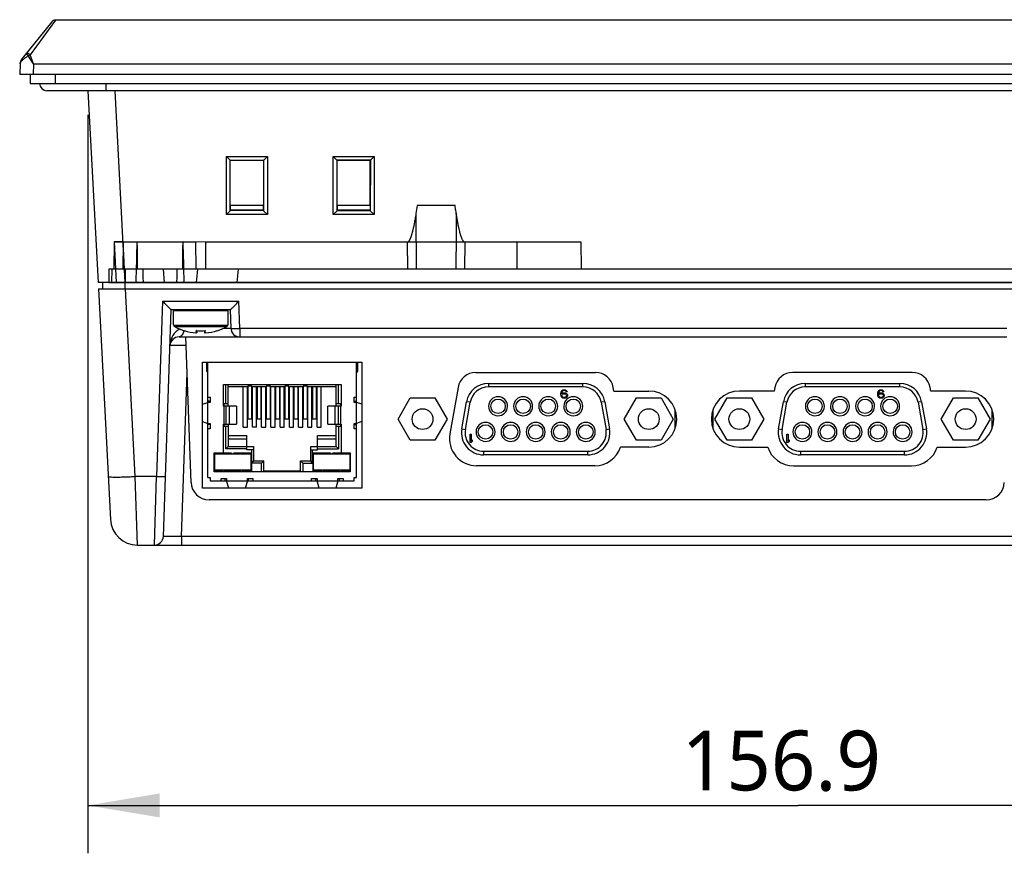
# Model space of a CAD drawing. Header units: inches. Extents: x 0 to 39, y 0 to 27.6.
# Tile 3 of 25: x 11.1 to 15.4, y 6.5 to 10.1. Entities that reach past the tile are written whole.
import ezdxf

# ---------------------------------------------------------------- set-up
doc = ezdxf.new("R2010")
doc.units = ezdxf.units.IN
doc.header["$LTSCALE"] = 2.143701
doc.header["$MEASUREMENT"] = 0
doc.layers.get('0').update_dxf_attribs({"linetype": 'CONTINUOUS'})
doc.layers.add('PRT0001-SHAPE', color=7, linetype='CONTINUOUS')
doc.layers.add('TOPRX05-DIM', color=7, linetype='CONTINUOUS')
doc.styles.add('TEXTSTYLE_3', font='malgun.ttf')
doc.dimstyles.new('DIMSTYLE_2', dxfattribs={"dimtxt": 0.260417, "dimasz": 0.3125, "dimexe": 0.125, "dimexo": 0.0625, "dimgap": 0.039062, "dimtad": 1, "dimdec": 1, "dimzin": 4, "dimdsep": 46, "dimtxsty": 'TEXTSTYLE_3', "dimblk": '_FILLED', "dimblk1": '_FILLED', "dimblk2": '_FILLED', "dimcen": 0.09, "dimadec": 5, "dimazin": 1, "dimtfac": 1, "dimtdec": 5, "dimtofl": 0, "dimtmove": 0, "dimatfit": 3, "dimldrblk": '_FILLED', "dimfxl": 1, "dimtolj": 1, "dimtzin": 4, "dimarcsym": 0})

# ---------------------------------------------------------------- blocks, each defined once
blk = doc.blocks.new('_FILLED')
at = {"color": 0, "linetype": 'BYBLOCK'}
blk.add_solid([(0, 0), (-1, 0.167), (-1, -0.167)], dxfattribs=at)
blk = doc.blocks.new('*D2')
at = {"layer": 'TOPRX05-DIM', "color": 2, "linetype": 'CONTINUOUS'}
for p, q in [((11.3889, 9.6859), (11.3889, 6.473)), ((17.5667, 9.6859), (17.5667, 6.473)), ((11.3889, 6.6813), (14.4778, 6.6813)), ((17.5667, 6.6813), (14.4778, 6.6813))]:
    blk.add_line(p, q, dxfattribs=at)
at = {"layer": 'TOPRX05-DIM', "color": 2, "linetype": 'CONTINUOUS', "xscale": 0.3125, "yscale": 0.3125, "zscale": 0.3125, "rotation": 180}
blk.add_blockref('_FILLED', (11.3889, 6.6813), dxfattribs=at)
at = {"layer": 'TOPRX05-DIM', "color": 2, "linetype": 'CONTINUOUS', "xscale": 0.3125, "yscale": 0.3125, "zscale": 0.3125}
blk.add_blockref('_FILLED', (17.5667, 6.6813), dxfattribs=at)
at = {"layer": 'TOPRX05-DIM', "color": 2, "linetype": 'CONTINUOUS', "insert": (14.4044, 7.0069), "char_height": 0.26042, "width": 0.877701, "attachment_point": 2, "line_spacing_factor": 0.9, "style": 'TEXTSTYLE_3'}
blk.add_mtext('156.9', dxfattribs=at)

msp = doc.modelspace()

# ---------------------------------------------------------------- linework, layer by layer
at = {"layer": 'PRT0001-SHAPE', "color": 7, "linetype": 'CONTINUOUS'}
for p, q in [((11.232105, 10.089919), (11.102375, 9.930382)), ((11.247378, 10.097185), (11.137295, 9.946768)), ((17.708214, 10.097185), (11.247378, 10.097185)), ((14.185655, 10.099153), (14.185655, 10.097185)), ((14.185655, 10.099153), (14.583232, 10.099153)), ((14.216837, 10.097185), (14.216837, 10.099153)), ((14.272338, 10.099153), (14.272338, 10.097185)), ((14.302151, 10.099153), (14.302151, 10.097185)), ((14.362779, 10.099153), (14.362779, 10.097185)), ((14.372392, 10.099153), (14.372392, 10.097185)), ((14.37287, 10.097185), (14.37287, 10.099153)), ((14.380167, 10.097185), (14.380167, 10.099153)), ((14.403537, 10.097185), (14.403537, 10.099153)), ((14.413967, 10.099153), (14.413967, 10.097185)), ((14.499498, 10.097185), (14.499498, 10.099153)), ((14.531317, 10.097185), (14.531317, 10.099153)), ((14.541246, 10.097185), (14.541246, 10.099153)), ((14.552015, 10.097185), (14.552015, 10.099153)), ((14.570507, 10.099153), (14.570507, 10.097185)), ((14.581231, 10.097185), (14.581231, 10.099153)), ((14.583232, 10.097185), (14.583232, 10.099153)), ((14.589613, 10.099153), (14.589613, 10.097185)), ((14.589613, 10.099153), (14.807077, 10.099153)), ((14.645141, 10.097185), (14.645141, 10.099153)), ((14.646796, 10.097185), (14.646796, 10.099153)), ((14.657877, 10.099153), (14.657877, 10.097185)), ((14.735839, 10.097185), (14.735839, 10.099153)), ((14.778862, 10.099153), (14.778862, 10.097185)), ((14.805325, 10.099153), (14.805325, 10.097185)), ((14.807077, 10.097185), (14.807077, 10.099153)), ((11.152603, 9.907204), (11.137295, 9.946768)), ((11.093574, 9.906917), (11.091969, 9.860964)), ((11.103392, 9.921805), (11.099978, 9.918881)), ((11.11637, 9.93255), (11.103392, 9.921805)), ((11.152603, 9.907204), (11.150989, 9.860964)), ((11.152603, 9.907204), (17.802989, 9.907204)), ((17.863623, 9.860964), (11.091969, 9.860964)), ((11.137911, 9.860964), (11.137911, 9.821594)), ((11.248102, 9.821594), (11.248129, 9.860964)), ((11.137911, 9.821594), (17.817681, 9.821594)), ((11.465985, 9.821594), (11.465985, 9.790098)), ((17.745513, 9.790098), (11.21008, 9.790098)), ((11.388896, 9.790098), (11.432638, 8.955452)), ((11.55059, 8.955452), (11.506848, 9.790098)), ((11.991186, 9.251438), (11.990977, 9.504397)), ((12.00696, 9.488396), (11.990988, 9.504393)), ((11.990988, 9.504393), (12.169311, 9.504392)), ((12.00786, 9.488381), (12.00696, 9.488396)), ((12.00696, 9.488396), (12.153356, 9.488396)), ((12.008074, 9.268314), (12.00786, 9.488381)), ((12.0085, 9.487741), (12.151817, 9.487741)), ((12.152457, 9.488381), (12.152242, 9.268313)), ((12.153356, 9.488396), (12.152457, 9.488381)), ((12.153356, 9.488396), (12.169328, 9.504399)), ((12.169328, 9.504399), (12.169125, 9.251442)), ((12.455742, 9.251436), (12.455555, 9.504396)), ((12.455555, 9.504396), (12.471527, 9.488396)), ((12.455571, 9.50439), (12.633878, 9.504392)), ((12.472427, 9.488381), (12.471527, 9.488396)), ((12.617923, 9.488396), (12.471527, 9.488396)), ((12.472641, 9.268314), (12.472427, 9.488381)), ((12.473067, 9.487741), (12.616384, 9.487741)), ((12.616192, 9.291279), (12.616384, 9.487741)), ((12.617024, 9.488381), (12.616809, 9.268313)), ((12.617923, 9.488396), (12.617024, 9.488381)), ((12.633878, 9.504392), (12.617923, 9.488396)), ((12.633895, 9.504399), (12.633692, 9.251442)), ((12.169134, 9.251439), (11.991175, 9.251436)), ((12.008076, 9.268314), (11.991186, 9.251438)), ((12.008089, 9.26921), (12.008074, 9.268314)), ((12.152229, 9.26921), (12.008088, 9.26921)), ((12.151625, 9.291279), (12.008691, 9.291279)), ((12.009159, 9.270279), (12.009138, 9.291279)), ((12.151158, 9.270279), (12.009159, 9.270279)), ((12.151179, 9.291279), (12.151158, 9.270279)), ((12.152242, 9.268313), (12.152228, 9.26921)), ((12.169125, 9.251442), (12.152241, 9.268313)), ((12.6337, 9.251439), (12.455725, 9.251432)), ((12.472643, 9.268314), (12.455742, 9.251436)), ((12.472656, 9.26921), (12.472641, 9.268314)), ((12.472655, 9.26921), (12.616796, 9.26921)), ((12.473726, 9.270279), (12.472656, 9.26921)), ((12.616192, 9.291279), (12.473258, 9.291279)), ((12.473726, 9.270279), (12.473705, 9.291279)), ((12.615725, 9.270279), (12.473726, 9.270279)), ((12.615745, 9.291279), (12.615725, 9.270279)), ((12.616809, 9.268313), (12.616795, 9.26921)), ((12.633692, 9.251442), (12.616808, 9.268313)), ((12.815288, 9.256115), (12.816957, 9.014507)), ((12.985352, 9.291279), (12.820634, 9.291279)), ((12.990802, 9.257571), (12.990731, 9.256536)), ((12.990731, 9.256021), (12.990821, 9.255035)), ((11.502159, 9.133411), (11.501744, 9.014507)), ((11.502159, 9.13341), (11.511486, 8.955452)), ((11.541502, 9.133411), (11.541114, 9.014507)), ((11.541502, 9.13341), (11.85668, 9.133411)), ((11.550802, 8.955452), (11.541502, 9.13341)), ((12.776889, 9.131838), (11.802496, 9.133411)), ((11.85668, 9.133411), (11.857717, 9.014507)), ((11.901025, 9.014507), (11.902062, 9.133411)), ((11.902062, 9.133411), (13.533158, 9.133411)), ((12.776889, 9.131837), (12.778014, 9.014507)), ((13.027972, 9.014507), (13.029097, 9.131838)), ((13.25363, 9.133411), (13.029098, 9.131838)), ((13.25363, 9.133411), (13.254668, 9.014507)), ((13.533158, 9.133411), (13.534196, 9.014507)), ((11.479882, 9.014506), (11.479366, 8.955454)), ((17.475962, 9.014507), (11.479624, 9.014507)), ((11.492343, 9.014507), (11.491828, 8.955452)), ((11.550404, 9.014506), (11.550766, 8.955454)), ((11.550881, 8.955452), (11.551396, 9.014507)), ((11.721891, 8.955452), (11.716724, 9.014507)), ((11.864853, 9.014507), (11.859686, 8.955452)), ((12.042018, 9.014507), (12.036851, 8.955452)), ((17.522955, 8.955452), (11.432638, 8.955452)), ((11.452323, 8.955452), (11.452323, 8.927893)), ((11.479624, 8.955452), (17.475969, 8.955452)), ((11.550505, 8.927893), (11.550582, 8.955452)), ((11.434082, 8.927893), (11.486608, 7.925644)), ((11.434082, 8.927893), (17.52151, 8.927893)), ((11.594779, 8.112197), (11.552034, 8.927893)), ((11.713399, 8.874652), (11.686773, 8.112197)), ((11.713399, 8.874652), (12.045343, 8.874652)), ((12.049467, 8.756541), (12.045343, 8.874652)), ((11.716999, 7.851712), (11.751418, 8.837342)), ((12.007374, 8.837342), (11.751368, 8.837342)), ((11.761261, 8.771086), (11.761261, 8.833405)), ((11.997481, 8.833405), (11.761261, 8.833405)), ((11.997481, 8.833405), (11.997481, 8.771086)), ((12.007324, 8.837342), (12.010121, 8.757228)), ((11.761261, 8.771086), (11.997481, 8.771086)), ((11.76535, 8.764182), (11.993392, 8.764182)), ((11.807288, 8.746218), (11.807281, 8.7462)), ((11.807289, 8.746218), (11.807281, 8.7462)), ((11.807415, 8.746933), (11.807288, 8.746218)), ((11.859307, 8.740782), (11.859305, 8.7405)), ((11.859305, 8.7405), (11.859307, 8.740213)), ((11.859354, 8.742312), (11.859307, 8.740782)), ((11.859307, 8.740213), (11.859449, 8.737755)), ((11.859412, 8.747074), (11.859448, 8.745634)), ((11.860561, 8.746788), (11.859416, 8.747166)), ((11.859476, 8.736914), (11.859474, 8.736665)), ((11.863623, 8.740283), (11.863623, 8.746788)), ((11.895119, 8.746788), (11.895119, 8.740283)), ((11.89818, 8.746788), (11.899319, 8.74717)), ((11.899255, 8.736664), (11.89927, 8.737701)), ((11.89927, 8.737701), (11.899419, 8.739543)), ((11.899429, 8.739983), (11.899315, 8.745657)), ((11.899325, 8.746771), (11.899329, 8.747074)), ((11.951448, 8.746201), (11.95133, 8.746913)), ((11.951445, 8.746195), (11.951448, 8.746201)), ((11.978574, 8.757228), (12.010121, 8.757228)), ((12.049467, 8.756541), (12.049467, 8.719232)), ((15.384672, 8.756541), (12.049467, 8.756541)), ((11.785313, 8.719232), (15.384672, 8.719232)), ((11.837285, 8.086569), (11.815192, 8.719223)), ((11.887245, 8.061752), (11.887245, 8.608996)), ((11.887245, 8.608996), (12.580158, 8.608996)), ((11.904962, 8.608996), (11.904962, 8.571397)), ((11.910867, 8.107027), (11.910867, 8.608996)), ((12.556536, 8.107027), (12.556536, 8.608996)), ((12.562442, 8.571397), (12.562442, 8.608996)), ((12.580158, 8.608996), (12.580158, 8.061752)), ((11.795692, 7.851716), (11.820589, 8.564676)), ((11.904962, 8.578287), (11.910867, 8.578287)), ((12.556536, 8.578287), (12.562442, 8.578287)), ((13.076004, 8.564507), (13.596124, 8.564507)), ((14.974077, 8.564507), (14.453956, 8.564507)), ((11.977796, 8.418051), (11.977796, 8.511752)), ((11.977796, 8.511752), (12.489607, 8.511752)), ((11.989024, 8.429074), (11.989024, 8.511752)), ((11.999253, 8.418051), (11.999253, 8.511752)), ((11.999253, 8.503208), (12.084095, 8.503208)), ((12.06441, 8.326712), (12.06441, 8.503208)), ((12.082127, 8.326712), (12.082127, 8.503208)), ((12.084095, 8.505237), (12.084095, 8.363184)), ((12.102206, 8.505237), (12.084095, 8.505237)), ((12.102206, 8.363184), (12.102206, 8.505237)), ((12.102206, 8.503208), (12.16441, 8.503208)), ((12.104174, 8.326712), (12.104174, 8.503208)), ((12.122284, 8.326712), (12.122284, 8.503208)), ((12.124253, 8.503208), (12.124253, 8.363114)), ((12.142363, 8.363114), (12.142363, 8.503208)), ((12.144332, 8.326712), (12.144332, 8.503208)), ((12.162442, 8.326712), (12.162442, 8.503208)), ((12.16441, 8.505237), (12.16441, 8.363184)), ((12.182521, 8.505237), (12.16441, 8.505237)), ((12.182521, 8.363184), (12.182521, 8.505237)), ((12.182521, 8.503208), (12.244725, 8.503208)), ((12.184489, 8.326712), (12.184489, 8.503208)), ((12.202599, 8.326712), (12.202599, 8.503208)), ((12.204568, 8.503208), (12.204568, 8.363114)), ((12.222678, 8.363114), (12.222678, 8.503208)), ((12.224647, 8.326712), (12.224647, 8.503208)), ((12.242757, 8.326712), (12.242757, 8.503208)), ((12.244725, 8.505237), (12.244725, 8.363184)), ((12.262836, 8.505237), (12.244725, 8.505237)), ((12.262836, 8.363184), (12.262836, 8.505237)), ((12.262836, 8.503208), (12.32504, 8.503208)), ((12.264804, 8.326712), (12.264804, 8.503208)), ((12.282914, 8.326712), (12.282914, 8.503208)), ((12.284883, 8.503208), (12.284883, 8.363114)), ((12.302993, 8.363114), (12.302993, 8.503208)), ((12.304962, 8.326712), (12.304962, 8.503208)), ((12.323072, 8.326712), (12.323072, 8.503208)), ((12.32504, 8.505237), (12.32504, 8.363184)), ((12.343151, 8.505237), (12.32504, 8.505237)), ((12.343151, 8.363184), (12.343151, 8.505237)), ((12.343151, 8.503208), (12.468151, 8.503208)), ((12.345119, 8.326712), (12.345119, 8.503208)), ((12.363229, 8.326712), (12.363229, 8.503208)), ((12.365198, 8.503208), (12.365198, 8.363114)), ((12.383308, 8.363114), (12.383308, 8.503208)), ((12.385276, 8.326712), (12.385276, 8.503208)), ((12.402993, 8.326712), (12.402993, 8.503208)), ((12.468151, 8.418051), (12.468151, 8.511752)), ((12.478379, 8.429074), (12.478379, 8.511752)), ((12.489607, 8.511752), (12.489607, 8.418051)), ((12.99846, 8.49944), (12.962872, 8.297615)), ((13.130512, 8.517263), (13.130512, 8.501515)), ((13.130512, 8.517263), (13.541616, 8.517263)), ((13.541616, 8.501515), (13.130512, 8.501515)), ((13.445808, 8.473789), (13.446587, 8.479359)), ((13.446587, 8.479359), (13.448146, 8.483338)), ((13.448146, 8.483338), (13.450483, 8.486521)), ((13.450483, 8.486521), (13.454379, 8.488908)), ((13.451262, 8.480951), (13.450483, 8.478563)), ((13.452821, 8.483338), (13.451262, 8.480951)), ((13.455158, 8.48493), (13.452821, 8.483338)), ((13.454379, 8.488908), (13.458275, 8.489704)), ((13.457496, 8.485725), (13.455158, 8.48493)), ((13.462171, 8.485725), (13.457496, 8.485725)), ((13.458275, 8.489704), (13.461392, 8.489704)), ((13.461392, 8.489704), (13.465288, 8.488908)), ((13.464509, 8.48493), (13.462171, 8.485725)), ((13.466846, 8.483338), (13.464509, 8.48493)), ((13.465288, 8.488908), (13.469184, 8.486521)), ((13.468405, 8.480951), (13.466846, 8.483338)), ((13.472301, 8.480951), (13.468405, 8.480951)), ((13.469184, 8.486521), (13.471522, 8.483338)), ((13.471522, 8.483338), (13.472301, 8.480951)), ((13.541616, 8.501515), (13.541616, 8.517263)), ((13.676426, 8.483799), (13.673668, 8.49944)), ((13.676426, 8.483799), (13.827993, 8.483799)), ((14.373654, 8.483799), (14.222088, 8.483799)), ((14.376412, 8.49944), (14.373654, 8.483799)), ((14.508465, 8.517263), (14.919569, 8.517263)), ((14.508465, 8.517263), (14.508465, 8.501515)), ((14.919569, 8.501515), (14.508465, 8.501515)), ((14.823761, 8.473789), (14.82454, 8.479359)), ((14.82454, 8.479359), (14.826098, 8.483338)), ((14.826098, 8.483338), (14.828436, 8.486521)), ((14.828436, 8.486521), (14.832332, 8.488908)), ((14.829215, 8.480951), (14.828436, 8.478563)), ((14.830774, 8.483338), (14.829215, 8.480951)), ((14.833111, 8.48493), (14.830774, 8.483338)), ((14.832332, 8.488908), (14.836228, 8.489704)), ((14.835449, 8.485725), (14.833111, 8.48493)), ((14.840124, 8.485725), (14.835449, 8.485725)), ((14.836228, 8.489704), (14.839345, 8.489704)), ((14.839345, 8.489704), (14.843241, 8.488908)), ((14.842462, 8.48493), (14.840124, 8.485725)), ((14.844799, 8.483338), (14.842462, 8.48493)), ((14.843241, 8.488908), (14.847137, 8.486521)), ((14.846358, 8.480951), (14.844799, 8.483338)), ((14.850254, 8.480951), (14.846358, 8.480951)), ((14.847137, 8.486521), (14.849474, 8.483338)), ((14.849474, 8.483338), (14.850254, 8.480951)), ((14.919569, 8.501515), (14.919569, 8.517263)), ((15.054379, 8.483799), (15.051621, 8.49944)), ((15.205946, 8.483799), (15.054379, 8.483799)), ((11.910867, 8.457421), (11.92071, 8.457421)), ((11.92071, 8.439114), (11.910867, 8.439114)), ((11.92071, 8.457421), (11.92071, 8.433799)), ((12.546694, 8.433799), (12.546694, 8.457421)), ((12.546694, 8.457421), (12.556536, 8.457421)), ((12.546694, 8.439114), (12.556536, 8.439114)), ((12.73753, 8.361752), (12.790832, 8.454074)), ((12.790832, 8.454074), (12.897437, 8.454074)), ((12.897437, 8.454074), (12.95074, 8.361752)), ((13.014695, 8.319446), (13.035521, 8.437556)), ((13.051029, 8.434822), (13.035521, 8.437556)), ((13.445808, 8.468218), (13.445808, 8.473789)), ((13.446587, 8.462648), (13.445808, 8.468218)), ((13.448146, 8.458669), (13.446587, 8.462648)), ((13.450483, 8.455486), (13.448146, 8.458669)), ((13.450483, 8.478563), (13.449704, 8.473789)), ((13.449704, 8.472197), (13.454379, 8.47538)), ((13.449704, 8.473789), (13.449704, 8.472197)), ((13.450483, 8.465035), (13.451262, 8.467422)), ((13.450483, 8.463444), (13.450483, 8.465035)), ((13.451262, 8.461056), (13.450483, 8.463444)), ((13.454379, 8.453098), (13.450483, 8.455486)), ((13.452821, 8.46981), (13.451262, 8.467422)), ((13.451262, 8.461056), (13.452821, 8.458669)), ((13.455158, 8.471401), (13.452821, 8.46981)), ((13.452821, 8.458669), (13.455158, 8.457077)), ((13.454379, 8.47538), (13.458275, 8.476176)), ((13.458275, 8.452303), (13.454379, 8.453098)), ((13.455158, 8.471401), (13.457496, 8.472197)), ((13.457496, 8.456282), (13.455158, 8.457077)), ((13.457496, 8.472197), (13.46295, 8.472197)), ((13.46295, 8.456282), (13.457496, 8.456282)), ((13.458275, 8.476176), (13.462171, 8.476176)), ((13.462171, 8.452303), (13.458275, 8.452303)), ((13.462171, 8.476176), (13.466067, 8.47538)), ((13.466067, 8.453098), (13.462171, 8.452303)), ((13.46295, 8.472197), (13.465288, 8.471401)), ((13.465288, 8.457077), (13.46295, 8.456282)), ((13.467626, 8.46981), (13.465288, 8.471401)), ((13.465288, 8.457077), (13.467626, 8.458669)), ((13.466067, 8.47538), (13.469963, 8.472993)), ((13.469963, 8.455486), (13.466067, 8.453098)), ((13.469184, 8.467422), (13.467626, 8.46981)), ((13.467626, 8.458669), (13.469184, 8.461056)), ((13.469184, 8.467422), (13.469963, 8.465035)), ((13.469963, 8.463444), (13.469184, 8.461056)), ((13.469963, 8.472993), (13.472301, 8.46981)), ((13.469963, 8.465035), (13.469963, 8.463444)), ((13.472301, 8.458669), (13.469963, 8.455486)), ((13.472301, 8.46981), (13.473859, 8.465831)), ((13.473859, 8.462648), (13.472301, 8.458669)), ((13.473859, 8.465831), (13.473859, 8.462648)), ((13.636607, 8.437556), (13.621098, 8.434822)), ((13.636607, 8.437556), (13.657433, 8.319446)), ((13.721388, 8.361752), (13.77469, 8.454074)), ((13.77469, 8.454074), (13.881296, 8.454074)), ((13.881296, 8.454074), (13.934598, 8.361752)), ((14.115482, 8.361752), (14.168785, 8.454074)), ((14.168785, 8.454074), (14.27539, 8.454074)), ((14.27539, 8.454074), (14.328693, 8.361752)), ((14.392647, 8.319446), (14.413473, 8.437556)), ((14.428982, 8.434822), (14.413473, 8.437556)), ((14.823761, 8.468218), (14.823761, 8.473789)), ((14.82454, 8.462648), (14.823761, 8.468218)), ((14.826098, 8.458669), (14.82454, 8.462648)), ((14.828436, 8.455486), (14.826098, 8.458669)), ((14.828436, 8.478563), (14.827657, 8.473789)), ((14.827657, 8.472197), (14.832332, 8.47538)), ((14.827657, 8.473789), (14.827657, 8.472197)), ((14.828436, 8.465035), (14.829215, 8.467422)), ((14.828436, 8.463444), (14.828436, 8.465035)), ((14.829215, 8.461056), (14.828436, 8.463444)), ((14.832332, 8.453098), (14.828436, 8.455486)), ((14.830774, 8.46981), (14.829215, 8.467422)), ((14.829215, 8.461056), (14.830774, 8.458669)), ((14.833111, 8.471401), (14.830774, 8.46981)), ((14.830774, 8.458669), (14.833111, 8.457077)), ((14.832332, 8.47538), (14.836228, 8.476176)), ((14.836228, 8.452303), (14.832332, 8.453098)), ((14.833111, 8.471401), (14.835449, 8.472197)), ((14.835449, 8.456282), (14.833111, 8.457077)), ((14.835449, 8.472197), (14.840903, 8.472197)), ((14.840903, 8.456282), (14.835449, 8.456282)), ((14.836228, 8.476176), (14.840124, 8.476176)), ((14.840124, 8.452303), (14.836228, 8.452303)), ((14.840124, 8.476176), (14.84402, 8.47538)), ((14.84402, 8.453098), (14.840124, 8.452303)), ((14.840903, 8.472197), (14.843241, 8.471401)), ((14.843241, 8.457077), (14.840903, 8.456282)), ((14.845578, 8.46981), (14.843241, 8.471401)), ((14.843241, 8.457077), (14.845578, 8.458669)), ((14.84402, 8.47538), (14.847916, 8.472993)), ((14.847916, 8.455486), (14.84402, 8.453098)), ((14.847137, 8.467422), (14.845578, 8.46981)), ((14.845578, 8.458669), (14.847137, 8.461056)), ((14.847137, 8.467422), (14.847916, 8.465035)), ((14.847916, 8.463444), (14.847137, 8.461056)), ((14.847916, 8.472993), (14.850254, 8.46981)), ((14.847916, 8.465035), (14.847916, 8.463444)), ((14.850254, 8.458669), (14.847916, 8.455486)), ((14.850254, 8.46981), (14.851812, 8.465831)), ((14.851812, 8.462648), (14.850254, 8.458669)), ((14.851812, 8.465831), (14.851812, 8.462648)), ((15.01456, 8.437556), (14.999051, 8.434822)), ((15.01456, 8.437556), (15.035386, 8.319446)), ((15.099341, 8.361752), (15.152643, 8.454074)), ((15.152643, 8.454074), (15.259248, 8.454074)), ((15.259248, 8.454074), (15.312551, 8.361752)), ((11.887245, 8.426284), (11.910867, 8.433799)), ((11.92071, 8.433799), (11.910867, 8.433799)), ((11.977796, 8.429074), (11.999253, 8.429074)), ((12.035549, 8.418051), (11.977796, 8.418051)), ((11.979568, 8.429074), (11.979568, 8.329074)), ((11.98906, 8.418051), (11.98906, 8.339311)), ((12.004977, 8.339311), (12.004977, 8.418051)), ((12.035549, 8.418051), (12.035549, 8.339311)), ((12.431854, 8.339311), (12.431854, 8.418051)), ((12.489607, 8.418051), (12.431854, 8.418051)), ((12.462426, 8.418051), (12.462426, 8.339311)), ((12.468151, 8.429074), (12.489607, 8.429074)), ((12.478344, 8.339311), (12.478344, 8.418051)), ((12.487836, 8.429074), (12.487836, 8.329074)), ((12.556536, 8.433799), (12.546694, 8.433799)), ((12.580158, 8.426284), (12.556536, 8.433799)), ((13.030203, 8.316711), (13.051029, 8.434822)), ((13.621098, 8.434822), (13.641924, 8.316711)), ((13.942363, 8.320071), (13.942363, 8.403425)), ((14.107717, 8.320078), (14.107717, 8.403432)), ((14.408156, 8.316711), (14.428982, 8.434822)), ((14.999051, 8.434822), (15.019877, 8.316711)), ((15.320316, 8.403425), (15.320316, 8.320071)), ((11.887245, 8.350762), (11.910867, 8.343248)), ((12.084095, 8.363184), (12.102206, 8.363184)), ((12.124253, 8.363114), (12.142363, 8.363114)), ((12.16441, 8.363184), (12.182521, 8.363184)), ((12.204568, 8.363114), (12.222678, 8.363114)), ((12.244725, 8.363184), (12.262836, 8.363184)), ((12.284883, 8.363114), (12.302993, 8.363114)), ((12.32504, 8.363184), (12.343151, 8.363184)), ((12.365198, 8.363114), (12.383308, 8.363114)), ((12.580158, 8.350762), (12.556536, 8.343248)), ((12.790832, 8.269429), (12.73753, 8.361752)), ((12.95074, 8.361752), (12.897437, 8.269429)), ((13.77469, 8.269429), (13.721388, 8.361752)), ((13.934598, 8.361752), (13.881296, 8.269429)), ((14.168785, 8.269429), (14.115482, 8.361752)), ((14.328693, 8.361752), (14.27539, 8.269429)), ((15.152643, 8.269429), (15.099341, 8.361752)), ((15.312551, 8.361752), (15.259248, 8.269429)), ((11.910867, 8.343248), (11.92071, 8.343248)), ((11.92071, 8.337933), (11.910867, 8.337933)), ((11.92071, 8.319626), (11.910867, 8.319626)), ((11.92071, 8.343248), (11.92071, 8.319626)), ((11.977796, 8.215295), (11.977796, 8.339311)), ((11.977796, 8.339311), (12.035549, 8.339311)), ((11.999253, 8.329074), (11.977796, 8.329074)), ((11.989024, 8.232625), (11.989024, 8.329074)), ((11.999253, 8.339311), (11.999253, 8.242854)), ((12.06441, 8.326712), (12.082127, 8.326712)), ((12.122284, 8.326712), (12.104174, 8.326712)), ((12.144332, 8.326712), (12.162442, 8.326712)), ((12.184489, 8.326712), (12.202599, 8.326712)), ((12.224647, 8.326712), (12.242757, 8.326712)), ((12.264804, 8.326712), (12.282914, 8.326712)), ((12.304962, 8.326712), (12.323072, 8.326712)), ((12.345119, 8.326712), (12.363229, 8.326712)), ((12.385276, 8.326712), (12.402993, 8.326712)), ((12.431854, 8.339311), (12.489607, 8.339311)), ((12.468151, 8.242854), (12.468151, 8.339311)), ((12.489607, 8.329074), (12.468151, 8.329074)), ((12.478379, 8.329074), (12.478379, 8.232625)), ((12.489607, 8.339311), (12.489607, 8.215295)), ((12.546694, 8.319626), (12.546694, 8.343248)), ((12.546694, 8.343248), (12.556536, 8.343248)), ((12.546694, 8.337933), (12.556536, 8.337933)), ((12.556536, 8.319626), (12.546694, 8.319626)), ((13.014695, 8.319446), (13.030203, 8.316711)), ((13.641924, 8.316711), (13.657433, 8.319446)), ((14.392647, 8.319446), (14.408156, 8.316711)), ((15.019877, 8.316711), (15.035386, 8.319446)), ((11.999253, 8.290098), (12.080158, 8.290098)), ((12.080158, 8.27435), (11.999253, 8.27435)), ((12.080158, 8.227893), (12.080158, 8.290098)), ((12.387245, 8.227893), (12.387245, 8.290098)), ((12.387245, 8.290098), (12.468151, 8.290098)), ((12.468151, 8.27435), (12.387245, 8.27435)), ((12.897437, 8.269429), (12.790832, 8.269429)), ((13.051123, 8.259389), (13.051123, 8.296791)), ((13.051123, 8.296791), (13.055798, 8.296791)), ((13.055798, 8.296791), (13.055798, 8.265756)), ((13.055798, 8.265756), (13.060473, 8.271326)), ((13.060473, 8.26496), (13.055798, 8.259389)), ((13.060473, 8.271326), (13.060473, 8.26496)), ((13.881296, 8.269429), (13.77469, 8.269429)), ((14.27539, 8.269429), (14.168785, 8.269429)), ((14.429076, 8.296791), (14.433751, 8.296791)), ((14.429076, 8.259389), (14.429076, 8.296791)), ((14.433751, 8.296791), (14.433751, 8.265756)), ((14.433751, 8.265756), (14.438426, 8.271326)), ((14.438426, 8.26496), (14.433751, 8.259389)), ((14.438426, 8.271326), (14.438426, 8.26496)), ((15.259248, 8.269429), (15.152643, 8.269429)), ((11.999253, 8.242854), (11.989024, 8.232625)), ((12.080158, 8.232625), (11.989024, 8.232625)), ((11.999253, 8.242854), (12.109686, 8.242854)), ((12.109686, 8.227893), (12.080158, 8.227893)), ((12.101812, 8.170688), (12.101812, 8.227893)), ((12.109686, 8.180916), (12.109686, 8.242854)), ((12.357717, 8.180916), (12.357717, 8.242854)), ((12.357717, 8.242854), (12.468151, 8.242854)), ((12.357717, 8.227893), (12.387245, 8.227893)), ((12.365591, 8.170688), (12.365591, 8.227893)), ((12.387245, 8.232625), (12.478379, 8.232625)), ((12.478379, 8.232625), (12.468151, 8.242854)), ((13.055798, 8.259389), (13.051123, 8.259389)), ((13.109686, 8.221988), (13.109686, 8.20624)), ((13.109686, 8.221988), (13.562442, 8.221988)), ((13.562442, 8.20624), (13.562442, 8.221988)), ((13.827993, 8.239704), (13.704971, 8.239704)), ((14.222088, 8.239704), (14.345109, 8.239704)), ((14.433751, 8.259389), (14.429076, 8.259389)), ((14.487639, 8.221988), (14.940395, 8.221988)), ((14.487639, 8.221988), (14.487639, 8.20624)), ((14.940395, 8.20624), (14.940395, 8.221988)), ((15.082924, 8.239704), (15.205946, 8.239704)), ((11.938426, 8.132618), (11.938426, 8.215295)), ((11.938426, 8.215295), (12.01382, 8.215295)), ((11.940001, 8.140492), (11.940001, 8.209389)), ((12.097481, 8.209389), (11.940001, 8.209389)), ((12.023662, 8.215295), (12.09945, 8.215295)), ((12.097481, 8.209389), (12.097481, 8.140492)), ((12.09945, 8.215295), (12.09945, 8.134586)), ((12.101812, 8.170688), (12.109686, 8.180916)), ((12.109686, 8.180916), (12.15378, 8.180916)), ((12.143552, 8.170688), (12.15378, 8.180916)), ((12.15378, 8.132618), (12.15378, 8.180916)), ((12.313623, 8.132618), (12.313623, 8.180916)), ((12.313623, 8.180916), (12.323852, 8.170688)), ((12.313623, 8.180916), (12.357717, 8.180916)), ((12.365591, 8.170688), (12.357717, 8.180916)), ((12.367954, 8.134586), (12.367954, 8.215295)), ((12.367954, 8.215295), (12.443741, 8.215295)), ((12.369922, 8.140492), (12.369922, 8.209389)), ((12.527402, 8.209389), (12.369922, 8.209389)), ((12.453584, 8.215295), (12.528977, 8.215295)), ((12.527402, 8.209389), (12.527402, 8.140492)), ((12.528977, 8.215295), (12.528977, 8.132618)), ((13.562442, 8.20624), (13.109686, 8.20624)), ((14.940395, 8.20624), (14.487639, 8.20624)), ((11.940001, 8.140492), (12.097481, 8.140492)), ((12.143552, 8.170688), (12.101812, 8.170688)), ((12.143552, 8.132618), (12.143552, 8.170688)), ((12.15378, 8.136822), (12.313623, 8.136822)), ((12.323852, 8.170688), (12.323852, 8.132618)), ((12.323852, 8.170688), (12.365591, 8.170688)), ((12.369922, 8.140492), (12.527402, 8.140492)), ((13.592939, 8.158996), (13.079188, 8.158996)), ((14.457141, 8.158996), (14.970892, 8.158996)), ((11.604556, 7.81372), (11.594779, 8.112197)), ((11.686773, 8.112197), (11.594779, 8.112197)), ((11.677653, 7.81372), (11.686773, 8.112197)), ((11.910867, 8.107027), (11.92071, 8.107027)), ((11.92071, 8.107027), (11.92071, 8.093248)), ((12.528977, 8.132618), (11.938426, 8.132618)), ((11.974056, 8.134586), (11.940001, 8.134586)), ((11.967954, 8.093248), (11.967954, 8.10309)), ((11.967954, 8.10309), (11.991576, 8.10309)), ((12.052796, 8.134586), (11.983899, 8.134586)), ((11.986261, 8.093248), (11.986261, 8.10309)), ((11.991576, 8.10309), (11.991576, 8.093248)), ((12.09945, 8.134586), (12.062639, 8.134586)), ((12.082127, 8.093248), (12.082127, 8.10309)), ((12.082127, 8.10309), (12.105749, 8.10309)), ((12.087442, 8.093248), (12.087442, 8.10309)), ((12.105749, 8.10309), (12.105749, 8.093248)), ((12.162836, 8.13401), (12.15378, 8.13401)), ((12.313623, 8.13401), (12.304568, 8.13401)), ((12.361654, 8.093248), (12.361654, 8.10309)), ((12.361654, 8.10309), (12.385276, 8.10309)), ((12.404765, 8.134586), (12.367954, 8.134586)), ((12.379962, 8.093248), (12.379962, 8.10309)), ((12.385276, 8.10309), (12.385276, 8.093248)), ((12.483505, 8.134586), (12.414607, 8.134586)), ((12.475828, 8.093248), (12.475828, 8.10309)), ((12.475828, 8.10309), (12.49945, 8.10309)), ((12.481143, 8.10309), (12.481143, 8.093248)), ((12.527402, 8.134586), (12.493347, 8.134586)), ((12.49945, 8.10309), (12.49945, 8.093248)), ((12.546694, 8.093248), (12.546694, 8.107027)), ((12.546694, 8.107027), (12.556536, 8.107027)), ((12.580158, 8.061752), (11.887245, 8.061752)), ((11.92071, 8.093248), (12.546694, 8.093248)), ((12.001017, 8.061752), (11.991576, 8.093248)), ((12.082127, 8.093248), (12.072686, 8.061752)), ((12.394718, 8.061752), (12.385276, 8.093248)), ((12.475828, 8.093248), (12.466387, 8.061752)), ((15.295527, 8.01057), (11.915968, 8.01057)), ((11.795692, 7.851716), (11.795692, 7.81372)), ((17.159901, 7.851716), (11.795692, 7.851716)), ((11.604555, 7.81372), (17.351037, 7.81372))]:
    msp.add_line(p, q, dxfattribs=at)
for centre, radius in [((13.172481, 8.417657), 0.031496), ((13.281536, 8.417657), 0.031496), ((13.390591, 8.417657), 0.031496), ((13.499647, 8.417657), 0.031496), ((14.550434, 8.417657), 0.031496), ((14.659489, 8.417657), 0.031496), ((14.768544, 8.417657), 0.031496), ((14.877599, 8.417657), 0.031496), ((12.844135, 8.361752), 0.045276), ((13.827993, 8.361752), 0.045276), ((14.222088, 8.361752), 0.045276), ((15.205946, 8.361752), 0.045276), ((13.117954, 8.305846), 0.031496), ((13.227009, 8.305846), 0.031496), ((13.336064, 8.305846), 0.031496), ((13.445119, 8.305846), 0.031496), ((13.554174, 8.305846), 0.031496), ((14.495906, 8.305846), 0.031496), ((14.604962, 8.305846), 0.031496), ((14.714017, 8.305846), 0.031496), ((14.823072, 8.305846), 0.031496), ((14.932127, 8.305846), 0.031496)]:
    msp.add_circle(centre, radius, dxfattribs=at)
for centre, radius, start, end in [((11.247378, 10.0775), 0.019685, 90, 140.882935), ((13.108884, 7.540469), 3.113224, 129.490533, 129.793025), ((11.166349, 9.870978), 0.08115, 114.124568, 117.38189), ((11.169774, 9.863662), 0.089228, 111.34643, 114.21146), ((11.13292, 9.905543), 0.03937, 140.882757, 178), ((11.21008, 9.821594), 0.031496, 180, 270), ((17.074191, 8.625117), 4.305408, 171.099041, 171.572376), ((80.09383, 8.659986), 67.105728, 179.48976788, 179.6973038), ((73.438177, 8.708904), 60.449827, 179.4823569, 179.71034031), ((11.993544, 8.833405), 0.003937, 0, 90), ((11.769135, 8.771086), 0.007874, 180, 241.269739), ((11.879371, 8.972185), 0.237205, 241.269739, 252.307203), ((11.810928, 8.701054), 0.057011, 119.767914, 125.480159), ((11.809095, 8.704248), 0.053328, 112.84658, 119.762651), ((11.746133, 8.757146), 0.060835, 346.322139, 350.034825), ((11.808505, 8.749942), 0.003937, 251.895235, 291.668227), ((11.879371, 8.972185), 0.236359, 252.261831, 265.177604), ((11.679433, 8.74905), 0.180047, 357.855255, 358.00357), ((11.612044, 8.751301), 0.247473, 358.02623, 358.621532), ((11.879371, 8.972185), 0.225994, 264.932362, 275.067474), ((11.842765, 8.736788), 0.016712, 1.766132, 3.318476), ((11.845375, 8.736867), 0.014101, 0.191215, 1.768774), ((11.879371, 8.972185), 0.236359, 274.828356, 287.738215), ((12.012693, 8.745239), 0.113378, 179.225914, 179.788545), ((11.872399, 8.740367), 0.027032, 358.252165, 359.185417), ((11.950237, 8.749942), 0.003937, 248.364021, 268.365671), ((11.879371, 8.972185), 0.237205, 287.688883, 298.730261), ((11.989607, 8.771086), 0.007874, 298.730261, 360), ((12.049467, 8.758602), 0.03937, 182, 270), ((11.785313, 8.679862), 0.03937, 90, 178.000191), ((11.910867, 8.571397), 0.005906, 180, 270), ((12.556536, 8.571397), 0.005906, 270, 360), ((13.076004, 8.485767), 0.07874, 90, 170), ((13.596124, 8.485767), 0.07874, 10, 90), ((14.453956, 8.485767), 0.07874, 90, 170), ((14.974077, 8.485767), 0.07874, 10, 90), ((13.130512, 8.420807), 0.096457, 90, 170), ((13.130512, 8.420807), 0.080709, 90, 170), ((13.541616, 8.420807), 0.096457, 10, 90), ((13.541616, 8.420807), 0.080709, 10, 90), ((13.827993, 8.361752), 0.122047, 270, 90), ((14.222088, 8.361752), 0.122047, 90, 270), ((14.508465, 8.420807), 0.096457, 90, 170), ((14.508465, 8.420807), 0.080709, 90, 170), ((14.919569, 8.420807), 0.096457, 10, 90), ((14.919569, 8.420807), 0.080709, 10, 90), ((15.205946, 8.361752), 0.122047, 270, 90), ((13.172481, 8.417657), 0.041337, 0, 358.511108), ((13.281536, 8.417657), 0.041337, 0, 358.511108), ((13.390591, 8.417657), 0.041337, 0, 358.511108), ((13.499647, 8.417657), 0.041337, 0, 358.511108), ((14.550434, 8.417657), 0.041337, 0, 358.511108), ((14.659489, 8.417657), 0.041337, 0, 358.511108), ((14.768544, 8.417657), 0.041337, 0, 358.511108), ((14.877599, 8.417657), 0.041337, 0, 358.511108), ((13.109686, 8.302696), 0.096457, 170, 270), ((13.109686, 8.302696), 0.080709, 170, 270), ((13.117954, 8.305846), 0.041337, 0, 358.511108), ((13.227009, 8.305846), 0.041337, 0, 358.511108), ((13.336064, 8.305846), 0.041337, 0, 358.511108), ((13.445119, 8.305846), 0.041337, 0, 358.511108), ((13.554174, 8.305846), 0.041337, 0, 358.511108), ((13.562442, 8.302696), 0.096457, 270, 10), ((13.562442, 8.302696), 0.080709, 270, 10), ((14.487639, 8.302696), 0.096457, 170, 270), ((14.487639, 8.302696), 0.080709, 170, 270), ((14.495906, 8.305846), 0.041337, 0, 358.511108), ((14.604962, 8.305846), 0.041337, 0, 358.511108), ((14.714017, 8.305846), 0.041337, 0, 358.511108), ((14.823072, 8.305846), 0.041337, 0, 358.511108), ((14.932127, 8.305846), 0.041337, 0, 358.511108), ((14.940395, 8.302696), 0.096457, 270, 10), ((14.940395, 8.302696), 0.080709, 270, 10), ((13.079188, 8.277106), 0.11811, 170, 270), ((13.592939, 8.277106), 0.11811, 270, 341.538542), ((14.457141, 8.277106), 0.11811, 198.461458, 270), ((14.970892, 8.277106), 0.11811, 270, 341.538542), ((12.018741, 8.215295), 0.004921, 180, 360), ((12.448662, 8.215295), 0.004921, 180, 360), ((11.978977, 8.134586), 0.004921, 0, 180), ((12.057717, 8.134586), 0.004921, 0, 180), ((12.409686, 8.134586), 0.004921, 0, 180), ((12.488426, 8.134586), 0.004921, 0, 180), ((11.915977, 8.089311), 0.07874, 182, 269.993817), ((15.295521, 8.089311), 0.07874, 270, 358.006021), ((11.604556, 7.93183), 0.11811, 183, 269.999357), ((11.677653, 7.85309), 0.03937, 270, 357.99638)]:
    msp.add_arc(centre, radius, start, end, dxfattribs=at)
for start_param, end_param in [(1.02270487, 1.11208249), (-1.11208249, -1.02270487)]:
    msp.add_ellipse((11.702206, 7.948613), major_axis=(0, 2.273827), ratio=0.05167608, start_param=start_param, end_param=end_param, dxfattribs=at)
for points, knots in [([(11.129027, 9.943036), (11.126794, 9.945226), (11.123972, 9.948346), (11.121754, 9.952354), (11.121674, 9.954116), (11.122022, 9.954544)], [0, 0, 0, 0, 0.67184084, 0.88138168, 1, 1, 1, 1]), ([(11.122022, 9.954544), (11.122385, 9.95499), (11.124642, 9.954649), (11.127724, 9.953203), (11.132365, 9.950399), (11.135597, 9.948071), (11.137295, 9.946768)], [0, 0, 0, 0, 0.09852817, 0.31171447, 0.63361939, 1, 1, 1, 1]), ([(11.152603, 9.907204), (11.150594, 9.910216), (11.142651, 9.922104), (11.13475, 9.934022), (11.129027, 9.943036)], [0, 0, 0, 0, 0.25322679, 1, 1, 1, 1]), ([(11.093574, 9.906917), (11.093612, 9.907991), (11.094305, 9.912583), (11.09728, 9.916606), (11.099978, 9.918881)], [0, 0, 0, 0, 0.23339105, 1, 1, 1, 1]), ([(11.102375, 9.930382), (11.101775, 9.929645), (11.099688, 9.926203), (11.099358, 9.921856), (11.099978, 9.918881)], [0, 0, 0, 0, 0.23833476, 1, 1, 1, 1]), ([(12.815274, 9.256117), (12.814517, 9.252039), (12.813099, 9.24424), (12.811325, 9.233003), (12.809607, 9.222761), (12.807912, 9.213413), (12.806269, 9.204863), (12.804687, 9.19703), (12.803129, 9.189853), (12.801621, 9.183265), (12.80014, 9.177218), (12.798688, 9.171669), (12.797268, 9.166577), (12.795868, 9.161914), (12.794492, 9.157648), (12.793143, 9.153753), (12.791795, 9.150212), (12.790465, 9.146997), (12.789172, 9.144081), (12.787854, 9.141477), (12.786528, 9.139163), (12.785242, 9.137092), (12.78397, 9.13526), (12.782665, 9.133687), (12.781285, 9.132446), (12.779823, 9.13162), (12.778288, 9.131369), (12.777324, 9.131632), (12.776889, 9.131837)], [0, 0, 0, 0, 0.09280971, 0.17736098, 0.25455737, 0.32519452, 0.38993985, 0.44937511, 0.50400863, 0.55428701, 0.6006051, 0.64329543, 0.68264285, 0.71888294, 0.75223672, 0.78292935, 0.81112512, 0.83700102, 0.86076485, 0.88248143, 0.90228234, 0.92042497, 0.9370116, 0.95216095, 0.96606949, 0.97834363, 0.98922771, 1, 1, 1, 1]), ([(12.990787, 9.257569), (12.990249, 9.261228), (12.98874, 9.268597), (12.987159, 9.279871), (12.985954, 9.28746), (12.985352, 9.291279)], [0, 0, 0, 0, 0.32493756, 0.66029973, 1, 1, 1, 1]), ([(12.990808, 9.255041), (12.990729, 9.255582), (12.991171, 9.256445), (12.990831, 9.257267), (12.990787, 9.257569)], [0, 0, 0, 0, 0.64223318, 1, 1, 1, 1]), ([(13.029098, 9.131838), (13.028114, 9.131509), (13.025713, 9.131388), (13.023313, 9.133673), (13.021391, 9.136069), (13.019635, 9.138857), (13.01753, 9.142496), (13.015502, 9.146989), (13.013722, 9.151394), (13.01232, 9.15522), (13.011055, 9.159001), (13.00953, 9.163785), (13.007636, 9.17037), (13.00529, 9.17928), (13.003243, 9.188125), (13.00154, 9.195887), (13.000229, 9.202311), (12.998694, 9.210176), (12.996639, 9.220994), (12.994229, 9.236286), (12.992065, 9.248073), (12.990808, 9.255041)], [0, 0, 0, 0, 0.02340599, 0.04898594, 0.07063855, 0.09348964, 0.12306585, 0.16556637, 0.20458148, 0.2303258, 0.25753967, 0.29457751, 0.34366479, 0.41219614, 0.50257057, 0.54857634, 0.59160341, 0.65057393, 0.72946778, 0.84017964, 1, 1, 1, 1]), ([(11.541502, 9.133411), (11.536485, 9.133288), (11.527509, 9.133339), (11.514356, 9.132385), (11.508305, 9.134088), (11.502184, 9.132405), (11.502159, 9.13341)], [0, 0, 0, 0, 0.38253896, 0.70670639, 0.92338214, 1, 1, 1, 1]), ([(11.502159, 9.133411), (11.502184, 9.132406), (11.508306, 9.134088), (11.514357, 9.132385), (11.527509, 9.133339), (11.536485, 9.133288), (11.541502, 9.13341)], [0, 0, 0, 0, 0.07662754, 0.2933161, 0.61748288, 1, 1, 1, 1]), ([(11.601915, 9.133411), (11.602104, 9.120048), (11.603157, 9.093487), (11.60237, 9.053838), (11.603417, 9.027573), (11.603604, 9.014507)], [0, 0, 0, 0, 0.33713256, 0.67035325, 1, 1, 1, 1]), ([(11.800808, 9.014507), (11.800994, 9.027578), (11.802042, 9.053848), (11.801254, 9.093497), (11.802308, 9.120053), (11.802496, 9.133411)], [0, 0, 0, 0, 0.32977091, 0.662994, 1, 1, 1, 1]), ([(11.550865, 8.955454), (11.550727, 8.962008), (11.550505, 8.975124), (11.550671, 8.99481), (11.55045, 9.007939), (11.550311, 9.014506)], [0, 0, 0, 0, 0.33303409, 0.66632182, 1, 1, 1, 1]), ([(11.627099, 9.014507), (11.627275, 9.007992), (11.627853, 8.994926), (11.627914, 8.975229), (11.628496, 8.962065), (11.628679, 8.955452)], [0, 0, 0, 0, 0.33097953, 0.66406078, 1, 1, 1, 1]), ([(11.775716, 8.955452), (11.775898, 8.962069), (11.776508, 8.975235), (11.776538, 8.994934), (11.777186, 9.007995), (11.777362, 9.014508)], [0, 0, 0, 0, 0.33610691, 0.66915988, 1, 1, 1, 1]), ([(11.751368, 8.837342), (11.751186, 8.837342), (11.750705, 8.837779), (11.749783, 8.83845), (11.748442, 8.839677), (11.745961, 8.841941), (11.74224, 8.845523), (11.737235, 8.850445), (11.73167, 8.856006), (11.72364, 8.864114), (11.717523, 8.870387), (11.713399, 8.874652)], [0, 0, 0, 0, 0.0102213, 0.03290919, 0.06698176, 0.11106352, 0.22289785, 0.35727011, 0.50661926, 0.6658736, 1, 1, 1, 1]), ([(12.007374, 8.837342), (12.007556, 8.837342), (12.008038, 8.837778), (12.00896, 8.838448), (12.010299, 8.839677), (12.012774, 8.841949), (12.016491, 8.845533), (12.021509, 8.850443), (12.027077, 8.856), (12.035103, 8.864114), (12.041219, 8.870387), (12.045343, 8.874652)], [0, 0, 0, 0, 0.01022666, 0.03291646, 0.06698517, 0.11106045, 0.22289065, 0.35726918, 0.50662049, 0.66587402, 1, 1, 1, 1]), ([(11.777837, 8.747479), (11.767431, 8.740071), (11.751705, 8.718703), (11.746399, 8.693576), (11.745967, 8.681236)], [0, 0, 0, 0, 0.50847246, 1, 1, 1, 1]), ([(11.805243, 8.742761), (11.804977, 8.741671), (11.803832, 8.737511), (11.802209, 8.733465), (11.800657, 8.730674)], [0, 0, 0, 0, 0.25995056, 1, 1, 1, 1]), ([(11.863045, 8.738265), (11.862843, 8.737937), (11.861937, 8.736906), (11.860429, 8.736518), (11.859474, 8.736665)], [0, 0, 0, 0, 0.28509368, 1, 1, 1, 1]), ([(11.895744, 8.738194), (11.89595, 8.737876), (11.896852, 8.736877), (11.89833, 8.736522), (11.899266, 8.736665)], [0, 0, 0, 0, 0.28537047, 1, 1, 1, 1]), ([(12.010121, 8.757228), (12.010131, 8.756943), (12.011604, 8.75678), (12.013442, 8.756447), (12.01726, 8.756292), (12.022001, 8.756147), (12.027917, 8.756114), (12.03717, 8.756181), (12.044456, 8.756367), (12.049467, 8.756541)], [0, 0, 0, 0, 0.02169861, 0.07911961, 0.1716181, 0.29558205, 0.44651435, 0.61879652, 1, 1, 1, 1]), ([(11.800657, 8.730674), (11.798814, 8.727358), (11.794747, 8.721839), (11.788132, 8.719232), (11.785313, 8.719232)], [0, 0, 0, 0, 0.57365366, 1, 1, 1, 1]), ([(11.816514, 8.681367), (11.811807, 8.681441), (11.802633, 8.68157), (11.789397, 8.681712), (11.77734, 8.681793), (11.766875, 8.681811), (11.759303, 8.681778), (11.754309, 8.681707), (11.751404, 8.681653), (11.749184, 8.681557), (11.747428, 8.681519), (11.746643, 8.681344), (11.74597, 8.681354), (11.745967, 8.681236)], [0, 0, 0, 0, 0.20009871, 0.3899468, 0.56263017, 0.71257473, 0.83483796, 0.88422004, 0.92523657, 0.9575289, 0.98080953, 0.99495419, 1, 1, 1, 1]), ([(11.476831, 8.112197), (11.476845, 8.111921), (11.477798, 8.111396), (11.47945, 8.111037), (11.482358, 8.110591), (11.488207, 8.110102), (11.498079, 8.10972), (11.512553, 8.109598), (11.530192, 8.109784), (11.550303, 8.110287), (11.572114, 8.111089), (11.587133, 8.111797), (11.594781, 8.112197)], [0, 0, 0, 0, 0.00700293, 0.02219324, 0.04639931, 0.07963749, 0.1719792, 0.29596595, 0.44682799, 0.61891558, 0.80588014, 1, 1, 1, 1]), ([(11.686773, 8.112197), (11.691786, 8.112022), (11.699072, 8.111837), (11.708325, 8.111769), (11.714242, 8.111802), (11.718982, 8.111948), (11.722801, 8.112103), (11.724638, 8.112435), (11.72611, 8.112598), (11.72612, 8.112884)], [0, 0, 0, 0, 0.38122366, 0.55351405, 0.70445001, 0.82841206, 0.92090511, 0.97831504, 1, 1, 1, 1]), ([(11.795692, 7.851716), (11.790574, 7.851627), (11.780531, 7.851469), (11.765951, 7.851291), (11.752513, 7.851179), (11.740743, 7.851138), (11.732176, 7.851159), (11.726503, 7.851227), (11.723189, 7.851278), (11.720664, 7.85138), (11.71865, 7.85141), (11.717781, 7.851608), (11.716995, 7.851584), (11.716999, 7.851716)], [0, 0, 0, 0, 0.19505438, 0.382745, 0.55561177, 0.7071339, 0.8313683, 0.88180197, 0.92374216, 0.95672073, 0.98050645, 0.9949414, 1, 1, 1, 1])]:
    msp.add_open_spline(points, degree=3, knots=knots, dxfattribs=at)
for points in [[(11.863623, 8.740283), (11.863623, 8.739583), (11.863413, 8.73886), (11.863045, 8.738265)], [(11.895119, 8.740283), (11.895119, 8.739556), (11.895349, 8.738804), (11.895744, 8.738194)]]:
    msp.add_open_spline(points, degree=3, dxfattribs=at)

# ---------------------------------------------------------------- dimensions: what is measured, and where the dimension line sits
at = {"layer": 'TOPRX05-DIM', "color": 2, "linetype": 'CONTINUOUS'}
dim = msp.add_linear_dim(base=(17.566697, 6.681343), p1=(11.388896, 9.748431), p2=(17.566697, 9.748431), dimstyle='DIMSTYLE_2', dxfattribs=at)
dim.commit()
dim.dimension.update_dxf_attribs({"geometry": '*D2', "text_midpoint": (14.410068, 6.681343), "dimtype": 160})

doc.saveas('drawing.dxf')
